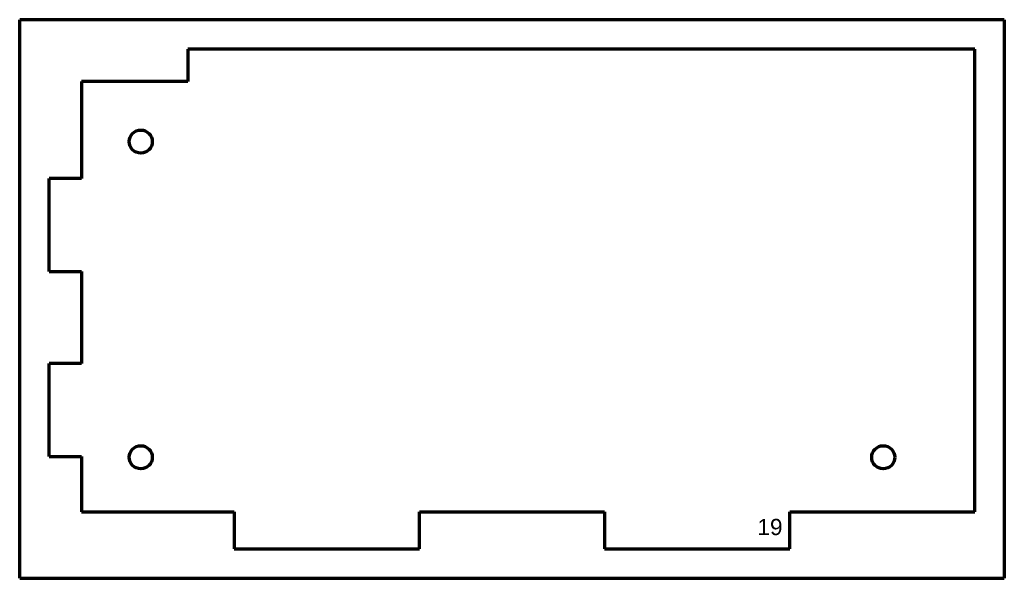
# Model space of a CAD drawing. Header units: millimetres. Extents: x 41 to 253, y 47 to 168.
import ezdxf

# ---------------------------------------------------------------- set-up
doc = ezdxf.new("R2010")
doc.units = ezdxf.units.MM
doc.layers.add('1', color=7, linetype='Continuous', true_color=0xffffff)
doc.styles.add('Arial', font='Arial')

msp = doc.modelspace()

# ---------------------------------------------------------------- linework, layer by layer
at = {"layer": '1', "color": 8, "linetype": 'Continuous', "lineweight": 70}
for p, q in [((40.535048, 46.84172), (40.535048, 167.54172)), ((253.235048, 167.54172), (40.535048, 167.54172)), ((253.235048, 167.54172), (253.235048, 46.84172)), ((40.535048, 46.84172), (253.235048, 46.84172))]:
    msp.add_line(p, q, dxfattribs=at)
at = {"layer": '1', "color": 175, "linetype": 'Continuous', "lineweight": 70}
for p, q in [((246.885048, 161.19172), (76.885048, 161.19172)), ((76.885048, 161.19172), (76.885048, 154.19172)), ((246.885048, 61.19172), (246.885048, 161.19172)), ((76.885048, 154.19172), (53.885048, 154.19172)), ((53.885048, 154.19172), (53.885048, 133.24172)), ((53.885048, 133.24172), (46.885048, 133.24172)), ((46.885048, 113.14172), (46.885048, 133.24172)), ((46.885048, 113.14172), (53.885048, 113.14172)), ((53.885048, 113.14172), (53.885048, 93.24172)), ((53.885048, 93.24172), (46.885048, 93.24172)), ((46.885048, 73.14172), (46.885048, 93.24172)), ((46.885048, 73.14172), (53.885048, 73.14172)), ((53.885048, 73.14172), (53.885048, 61.19172)), ((53.885048, 61.19172), (86.835048, 61.19172)), ((86.835048, 61.19172), (86.835048, 53.19172)), ((126.935048, 53.19172), (126.935048, 61.19172)), ((126.935048, 61.19172), (166.835048, 61.19172)), ((166.835048, 61.19172), (166.835048, 53.19172)), ((206.935048, 53.19172), (206.935048, 61.19172)), ((206.935048, 61.19172), (246.885048, 61.19172)), ((86.835048, 53.19172), (126.935048, 53.19172)), ((166.835048, 53.19172), (206.935048, 53.19172))]:
    msp.add_line(p, q, dxfattribs=at)
for centre in [(66.685048, 141.19172), (66.685048, 72.99172), (227.085048, 72.99172)]:
    msp.add_circle(centre, 2.5, dxfattribs=at)

# ---------------------------------------------------------------- texts
at = {"layer": '1', "color": 18, "linetype": 'Continuous', "lineweight": 13, "insert": (199.893398, 50.021174), "char_height": 3.5, "attachment_point": 7, "line_spacing_factor": 1.047437, "style": 'Arial'}
msp.add_mtext('\\fArial|b0|i0;\\W1.0000;19\\P ', dxfattribs=at)

doc.saveas('drawing.dxf')
